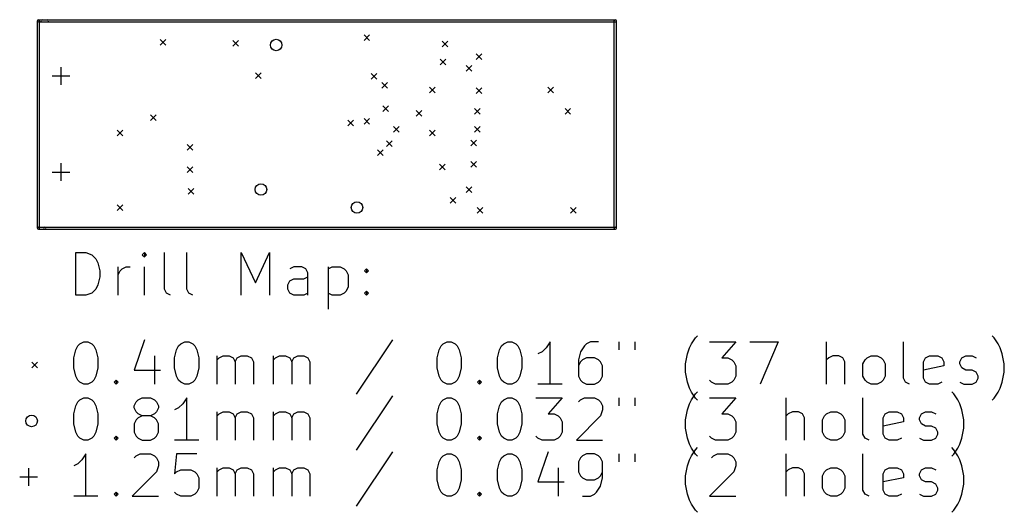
# Model space of a CAD drawing. Extents: x 29.7 to 99.3, y -63.5 to -28.6.
import ezdxf

# ---------------------------------------------------------------- set-up
doc = ezdxf.new("R2010")
doc.units = 0
doc.header["$MEASUREMENT"] = 0
doc.layers.add('BLACK', color=7, linetype='CONTINUOUS')

msp = doc.modelspace()

# ---------------------------------------------------------------- linework, layer by layer
at = {"layer": 'Black'}
for p, q in [((30.913, -43.3705), (30.913, -28.702)), ((30.988, -28.627), (31.623, -28.627)), ((30.988, -28.777), (31.623, -28.777)), ((31.063, -43.3705), (31.063, -28.702)), ((31.242, -28.627), (71.8185, -28.627)), ((31.242, -28.777), (71.8185, -28.777)), ((71.7435, -43.3705), (71.7435, -28.702)), ((71.8935, -43.3705), (71.8935, -28.702)), ((54.029, -29.7085), (54.429, -30.1085)), ((54.429, -29.7085), (54.029, -30.1085)), ((39.6145, -30.026), (40.0145, -30.426)), ((40.0145, -30.026), (39.6145, -30.426)), ((44.758, -30.0895), (45.158, -30.4895)), ((45.158, -30.0895), (44.758, -30.4895)), ((59.5535, -30.153), (59.9535, -30.553)), ((59.9535, -30.153), (59.5535, -30.553)), ((61.9665, -31.042), (62.3665, -31.442)), ((62.3665, -31.042), (61.9665, -31.442)), ((32.5755, -31.9795), (32.5755, -33.2295)), ((59.4265, -31.423), (59.8265, -31.823)), ((59.8265, -31.423), (59.4265, -31.823)), ((61.268, -31.8675), (61.668, -32.2675)), ((61.668, -31.8675), (61.268, -32.2675)), ((31.9505, -32.6045), (33.2005, -32.6045)), ((46.3455, -32.3755), (46.7455, -32.7755)), ((46.7455, -32.3755), (46.3455, -32.7755)), ((54.537, -32.439), (54.937, -32.839)), ((54.937, -32.439), (54.537, -32.839)), ((55.299, -33.074), (55.699, -33.474)), ((55.699, -33.074), (55.299, -33.474)), ((58.6645, -33.3915), (59.0645, -33.7915)), ((59.0645, -33.3915), (58.6645, -33.7915)), ((67.0465, -33.3915), (67.4465, -33.7915)), ((67.4465, -33.3915), (67.0465, -33.7915)), ((61.9665, -33.455), (62.3665, -33.855)), ((62.3665, -33.455), (61.9665, -33.855)), ((55.3625, -34.725), (55.7625, -35.125)), ((55.7625, -34.725), (55.3625, -35.125)), ((38.916, -35.36), (39.316, -35.76)), ((39.316, -35.36), (38.916, -35.76)), ((57.712, -35.0425), (58.112, -35.4425)), ((58.112, -35.0425), (57.712, -35.4425)), ((61.8395, -34.9155), (62.2395, -35.3155)), ((62.2395, -34.9155), (61.8395, -35.3155)), ((68.253, -34.9155), (68.653, -35.3155)), ((68.653, -34.9155), (68.253, -35.3155)), ((52.886, -35.741), (53.286, -36.141)), ((53.286, -35.741), (52.886, -36.141)), ((54.029, -35.614), (54.429, -36.014)), ((54.429, -35.614), (54.029, -36.014)), ((56.1245, -36.1855), (56.5245, -36.5855)), ((56.5245, -36.1855), (56.1245, -36.5855)), ((61.8395, -36.1855), (62.2395, -36.5855)), ((62.2395, -36.1855), (61.8395, -36.5855)), ((36.5665, -36.4395), (36.9665, -36.8395)), ((36.9665, -36.4395), (36.5665, -36.8395)), ((58.6645, -36.4395), (59.0645, -36.8395)), ((59.0645, -36.4395), (58.6645, -36.8395)), ((41.5195, -37.4555), (41.9195, -37.8555)), ((41.9195, -37.4555), (41.5195, -37.8555)), ((55.6165, -37.2015), (56.0165, -37.6015)), ((56.0165, -37.2015), (55.6165, -37.6015)), ((61.5855, -37.138), (61.9855, -37.538)), ((61.9855, -37.138), (61.5855, -37.538)), ((54.9815, -37.8365), (55.3815, -38.2365)), ((55.3815, -37.8365), (54.9815, -38.2365)), ((32.5755, -38.7795), (32.5755, -40.0295)), ((59.363, -38.8525), (59.763, -39.2525)), ((59.763, -38.8525), (59.363, -39.2525)), ((61.5855, -38.662), (61.9855, -39.062)), ((61.9855, -38.662), (61.5855, -39.062)), ((31.9505, -39.4045), (33.2005, -39.4045)), ((41.5195, -39.043), (41.9195, -39.443)), ((41.9195, -39.043), (41.5195, -39.443)), ((41.583, -40.567), (41.983, -40.967)), ((41.983, -40.567), (41.583, -40.967)), ((61.268, -40.44), (61.668, -40.84)), ((61.668, -40.44), (61.268, -40.84)), ((36.5665, -41.71), (36.9665, -42.11)), ((36.9665, -41.71), (36.5665, -42.11)), ((60.125, -41.202), (60.525, -41.602)), ((60.525, -41.202), (60.125, -41.602)), ((62.03, -41.9005), (62.43, -42.3005)), ((62.43, -41.9005), (62.03, -42.3005)), ((68.634, -41.9005), (69.034, -42.3005)), ((69.034, -41.9005), (68.634, -42.3005)), ((30.988, -43.2955), (31.4325, -43.2955)), ((30.988, -43.4455), (31.4325, -43.4455)), ((31.4325, -43.2955), (71.8185, -43.2955)), ((31.4325, -43.4455), (71.8185, -43.4455)), ((33.6273, -48.1026), (33.6273, -45.1026)), ((33.6273, -45.1026), (34.3416, -45.1026)), ((34.3416, -45.1026), (34.7701, -45.2455)), ((34.7701, -45.2455), (35.0559, -45.5312)), ((38.4844, -45.1026), (38.3416, -45.2455)), ((38.3416, -45.2455), (38.4844, -45.3884)), ((38.6273, -45.2455), (38.4844, -45.1026)), ((38.4844, -45.1026), (38.4844, -45.3884)), ((38.4844, -45.3884), (38.6273, -45.2455)), ((39.913, -47.6741), (39.913, -45.1026)), ((41.4844, -47.6741), (41.4844, -45.1026)), ((45.3416, -48.1026), (45.3416, -45.1026)), ((45.3416, -45.1026), (46.3416, -47.2455)), ((46.3416, -47.2455), (47.3416, -45.1026)), ((47.3416, -45.1026), (47.3416, -48.1026)), ((35.0559, -45.5312), (35.1987, -45.8169)), ((35.1987, -45.8169), (35.3416, -46.3884)), ((35.3416, -46.3884), (35.3416, -46.8169)), ((36.6273, -48.1026), (36.6273, -46.1026)), ((36.6273, -46.6741), (36.7701, -46.3884)), ((36.7701, -46.3884), (36.913, -46.2455)), ((36.913, -46.2455), (37.1987, -46.1026)), ((37.1987, -46.1026), (37.4844, -46.1026)), ((38.4844, -48.1026), (38.4844, -46.1026)), ((49.0559, -46.1026), (48.7701, -46.2455)), ((49.6273, -46.1026), (49.0559, -46.1026)), ((49.913, -46.2455), (49.6273, -46.1026)), ((50.0559, -46.5312), (49.913, -46.2455)), ((50.0559, -48.1026), (50.0559, -46.5312)), ((51.4844, -46.1026), (51.4844, -49.1026)), ((51.4844, -46.2455), (51.7701, -46.1026)), ((51.7701, -46.1026), (52.3416, -46.1026)), ((52.3416, -46.1026), (52.6273, -46.2455)), ((52.6273, -46.2455), (52.7701, -46.3884)), ((52.7701, -46.3884), (52.913, -46.6741)), ((52.913, -46.6741), (52.913, -47.5312)), ((54.0559, -46.3884), (54.1987, -46.2455)), ((54.1987, -46.5312), (54.0559, -46.3884)), ((54.1987, -46.2455), (54.3416, -46.3884)), ((54.1987, -46.2455), (54.1987, -46.5312)), ((54.3416, -46.3884), (54.1987, -46.5312)), ((35.3416, -46.8169), (35.1987, -47.3884)), ((48.6273, -47.3884), (48.7701, -47.1026)), ((48.7701, -47.1026), (49.0559, -46.9598)), ((49.0559, -46.9598), (49.7701, -46.9598)), ((49.7701, -46.9598), (50.0559, -46.8169)), ((34.7701, -47.9598), (34.3416, -48.1026)), ((35.0559, -47.6741), (34.7701, -47.9598)), ((35.1987, -47.3884), (35.0559, -47.6741)), ((40.0559, -47.9598), (39.913, -47.6741)), ((40.3416, -48.1026), (40.0559, -47.9598)), ((41.6273, -47.9598), (41.4844, -47.6741)), ((41.913, -48.1026), (41.6273, -47.9598)), ((48.6273, -47.6741), (48.6273, -47.3884)), ((48.7701, -47.9598), (48.6273, -47.6741)), ((49.0559, -48.1026), (48.7701, -47.9598)), ((50.0559, -47.9598), (49.7701, -48.1026)), ((51.7701, -48.1026), (51.4844, -47.9598)), ((52.6273, -47.9598), (52.3416, -48.1026)), ((52.7701, -47.8169), (52.6273, -47.9598)), ((52.913, -47.5312), (52.7701, -47.8169)), ((54.0559, -47.9598), (54.1987, -47.8169)), ((54.1987, -48.1026), (54.0559, -47.9598)), ((54.1987, -47.8169), (54.3416, -47.9598)), ((54.1987, -47.8169), (54.1987, -48.1026)), ((54.3416, -47.9598), (54.1987, -48.1026)), ((34.3416, -48.1026), (33.6273, -48.1026)), ((49.7701, -48.1026), (49.0559, -48.1026)), ((52.3416, -48.1026), (51.7701, -48.1026)), ((33.7701, -51.6884), (33.913, -51.5455)), ((33.913, -51.5455), (34.1987, -51.4026)), ((34.1987, -51.4026), (34.4844, -51.4026)), ((34.4844, -51.4026), (34.7701, -51.5455)), ((34.7701, -51.5455), (34.913, -51.6884)), ((38.4844, -51.2598), (37.7701, -53.4026)), ((40.913, -51.6884), (41.0559, -51.5455)), ((41.0559, -51.5455), (41.3416, -51.4026)), ((41.3416, -51.4026), (41.6273, -51.4026)), ((41.6273, -51.4026), (41.913, -51.5455)), ((41.913, -51.5455), (42.0559, -51.6884)), ((56.0559, -51.2598), (53.4844, -55.1169)), ((59.4844, -51.6884), (59.6273, -51.5455)), ((59.6273, -51.5455), (59.913, -51.4026)), ((59.913, -51.4026), (60.1987, -51.4026)), ((60.1987, -51.4026), (60.4844, -51.5455)), ((60.4844, -51.5455), (60.6273, -51.6884)), ((63.7701, -51.6884), (63.913, -51.5455)), ((63.913, -51.5455), (64.1987, -51.4026)), ((64.1987, -51.4026), (64.4844, -51.4026)), ((64.4844, -51.4026), (64.7701, -51.5455)), ((64.7701, -51.5455), (64.913, -51.6884)), ((67.1987, -51.4026), (66.913, -51.8312)), ((67.1987, -54.4026), (67.1987, -51.4026)), ((69.7701, -51.5455), (69.6273, -51.6884)), ((70.0559, -51.4026), (69.7701, -51.5455)), ((70.6273, -51.4026), (70.0559, -51.4026)), ((72.0559, -51.4026), (72.0559, -51.9741)), ((73.1987, -51.4026), (73.1987, -51.9741)), ((77.0559, -51.8312), (77.1987, -51.5455)), ((77.1987, -51.5455), (77.4844, -51.1169)), ((77.4844, -51.1169), (77.6273, -50.9741)), ((78.4844, -51.4026), (80.3416, -51.4026)), ((80.3416, -51.4026), (79.3416, -52.5455)), ((81.3416, -51.4026), (83.3416, -51.4026)), ((83.3416, -51.4026), (82.0559, -54.4026)), ((86.7701, -54.4026), (86.7701, -51.4026)), ((92.1987, -53.9741), (92.1987, -51.4026)), ((98.6273, -51.1169), (98.4844, -50.9741)), ((98.913, -51.5455), (98.6273, -51.1169)), ((99.0559, -51.8312), (98.913, -51.5455)), ((33.4844, -52.5455), (33.6273, -51.9741)), ((33.6273, -51.9741), (33.7701, -51.6884)), ((34.913, -51.6884), (35.0559, -51.9741)), ((35.0559, -51.9741), (35.1987, -52.5455)), ((40.6273, -52.5455), (40.7701, -51.9741)), ((40.7701, -51.9741), (40.913, -51.6884)), ((42.0559, -51.6884), (42.1987, -51.9741)), ((42.1987, -51.9741), (42.3416, -52.5455)), ((59.1987, -52.5455), (59.3416, -51.9741)), ((59.3416, -51.9741), (59.4844, -51.6884)), ((60.6273, -51.6884), (60.7701, -51.9741)), ((60.7701, -51.9741), (60.913, -52.5455)), ((63.4844, -52.5455), (63.6273, -51.9741)), ((63.6273, -51.9741), (63.7701, -51.6884)), ((64.913, -51.6884), (65.0559, -51.9741)), ((65.0559, -51.9741), (65.1987, -52.5455)), ((66.6273, -52.1169), (66.3416, -52.2598)), ((66.913, -51.8312), (66.6273, -52.1169)), ((69.3416, -52.1169), (69.1987, -52.6884)), ((69.6273, -51.6884), (69.3416, -52.1169)), ((76.913, -52.2598), (77.0559, -51.8312)), ((99.1987, -52.2598), (99.0559, -51.8312)), ((30.513, -52.8455), (30.913, -53.2455)), ((30.913, -52.8455), (30.513, -53.2455)), ((33.4844, -53.2598), (33.4844, -52.5455)), ((35.1987, -52.5455), (35.1987, -53.2598)), ((39.1987, -52.4026), (39.1987, -54.4026)), ((40.6273, -53.2598), (40.6273, -52.5455)), ((42.3416, -52.5455), (42.3416, -53.2598)), ((43.6273, -54.4026), (43.6273, -52.4026)), ((43.6273, -52.6884), (43.7701, -52.5455)), ((43.7701, -52.5455), (44.0559, -52.4026)), ((44.0559, -52.4026), (44.4844, -52.4026)), ((44.4844, -52.4026), (44.7701, -52.5455)), ((44.7701, -52.5455), (44.913, -52.8312)), ((44.913, -52.8312), (45.0559, -52.5455)), ((44.913, -52.8312), (44.913, -54.4026)), ((45.0559, -52.5455), (45.3416, -52.4026)), ((45.3416, -52.4026), (45.7701, -52.4026)), ((45.7701, -52.4026), (46.0559, -52.5455)), ((46.0559, -52.5455), (46.1987, -52.8312)), ((46.1987, -52.8312), (46.1987, -54.4026)), ((47.6273, -54.4026), (47.6273, -52.4026)), ((47.6273, -52.6884), (47.7701, -52.5455)), ((47.7701, -52.5455), (48.0559, -52.4026)), ((48.0559, -52.4026), (48.4844, -52.4026)), ((48.4844, -52.4026), (48.7701, -52.5455)), ((48.7701, -52.5455), (48.913, -52.8312)), ((48.913, -52.8312), (49.0559, -52.5455)), ((48.913, -52.8312), (48.913, -54.4026)), ((49.0559, -52.5455), (49.3416, -52.4026)), ((49.3416, -52.4026), (49.7701, -52.4026)), ((49.7701, -52.4026), (50.0559, -52.5455)), ((50.0559, -52.5455), (50.1987, -52.8312)), ((50.1987, -52.8312), (50.1987, -54.4026)), ((59.1987, -53.2598), (59.1987, -52.5455)), ((60.913, -52.5455), (60.913, -53.2598)), ((63.4844, -53.2598), (63.4844, -52.5455)), ((65.1987, -52.5455), (65.1987, -53.2598)), ((69.1987, -52.6884), (69.1987, -53.8312)), ((69.3416, -52.8312), (69.1987, -53.1169)), ((69.4844, -52.6884), (69.3416, -52.8312)), ((69.7701, -52.5455), (69.4844, -52.6884)), ((70.3416, -52.5455), (69.7701, -52.5455)), ((70.6273, -52.6884), (70.3416, -52.5455)), ((70.7701, -52.8312), (70.6273, -52.6884)), ((70.913, -53.1169), (70.7701, -52.8312)), ((76.7701, -52.9741), (76.913, -52.2598)), ((79.3416, -52.5455), (79.7701, -52.5455)), ((79.7701, -52.5455), (80.0559, -52.6884)), ((80.0559, -52.6884), (80.1987, -52.8312)), ((80.1987, -52.8312), (80.3416, -53.1169)), ((86.913, -52.5455), (86.7701, -52.6884)), ((87.1987, -52.4026), (86.913, -52.5455)), ((87.6273, -52.4026), (87.1987, -52.4026)), ((87.913, -52.5455), (87.6273, -52.4026)), ((88.0559, -52.8312), (87.913, -52.5455)), ((88.0559, -54.4026), (88.0559, -52.8312)), ((89.3416, -52.9741), (89.4844, -52.6884)), ((89.4844, -52.6884), (89.6273, -52.5455)), ((89.6273, -52.5455), (89.913, -52.4026)), ((89.913, -52.4026), (90.3416, -52.4026)), ((90.3416, -52.4026), (90.6273, -52.5455)), ((90.6273, -52.5455), (90.7701, -52.6884)), ((90.7701, -52.6884), (90.913, -52.9741)), ((93.6273, -52.8312), (93.7701, -52.5455)), ((93.6273, -53.9741), (93.6273, -52.8312)), ((93.7701, -52.5455), (94.0559, -52.4026)), ((94.0559, -52.4026), (94.6273, -52.4026)), ((94.6273, -52.4026), (94.913, -52.5455)), ((94.913, -52.5455), (95.0559, -52.8312)), ((95.0559, -52.8312), (95.0559, -53.1169)), ((96.1987, -52.8312), (96.3416, -52.5455)), ((96.1987, -52.9741), (96.1987, -52.8312)), ((96.3416, -52.5455), (96.6273, -52.4026)), ((96.6273, -52.4026), (97.0559, -52.4026)), ((97.0559, -52.4026), (97.3416, -52.5455)), ((99.3416, -52.9741), (99.1987, -52.2598)), ((33.6273, -53.8312), (33.4844, -53.2598)), ((35.1987, -53.2598), (35.0559, -53.8312)), ((37.7701, -53.4026), (39.6273, -53.4026)), ((40.7701, -53.8312), (40.6273, -53.2598)), ((42.3416, -53.2598), (42.1987, -53.8312)), ((59.3416, -53.8312), (59.1987, -53.2598)), ((60.913, -53.2598), (60.7701, -53.8312)), ((63.6273, -53.8312), (63.4844, -53.2598)), ((65.1987, -53.2598), (65.0559, -53.8312)), ((70.913, -53.8312), (70.913, -53.1169)), ((76.7701, -53.5455), (76.7701, -52.9741)), ((76.913, -54.2598), (76.7701, -53.5455)), ((80.3416, -53.1169), (80.3416, -53.8312)), ((89.3416, -53.8312), (89.3416, -52.9741)), ((90.913, -52.9741), (90.913, -53.8312)), ((95.0559, -53.1169), (93.6273, -53.4026)), ((96.3416, -53.2598), (96.1987, -52.9741)), ((96.6273, -53.4026), (96.3416, -53.2598)), ((97.0559, -53.4026), (96.6273, -53.4026)), ((97.3416, -53.5455), (97.0559, -53.4026)), ((97.4844, -53.8312), (97.3416, -53.5455)), ((99.1987, -54.2598), (99.3416, -53.5455)), ((99.3416, -53.5455), (99.3416, -52.9741)), ((33.7701, -54.1169), (33.6273, -53.8312)), ((33.913, -54.2598), (33.7701, -54.1169)), ((34.1987, -54.4026), (33.913, -54.2598)), ((34.7701, -54.2598), (34.4844, -54.4026)), ((34.913, -54.1169), (34.7701, -54.2598)), ((35.0559, -53.8312), (34.913, -54.1169)), ((36.3416, -54.2598), (36.4844, -54.1169)), ((36.4844, -54.4026), (36.3416, -54.2598)), ((36.4844, -54.1169), (36.6273, -54.2598)), ((36.4844, -54.1169), (36.4844, -54.4026)), ((36.6273, -54.2598), (36.4844, -54.4026)), ((40.913, -54.1169), (40.7701, -53.8312)), ((41.0559, -54.2598), (40.913, -54.1169)), ((41.3416, -54.4026), (41.0559, -54.2598)), ((41.913, -54.2598), (41.6273, -54.4026)), ((42.0559, -54.1169), (41.913, -54.2598)), ((42.1987, -53.8312), (42.0559, -54.1169)), ((59.4844, -54.1169), (59.3416, -53.8312)), ((59.6273, -54.2598), (59.4844, -54.1169)), ((59.913, -54.4026), (59.6273, -54.2598)), ((60.4844, -54.2598), (60.1987, -54.4026)), ((60.6273, -54.1169), (60.4844, -54.2598)), ((60.7701, -53.8312), (60.6273, -54.1169)), ((62.0559, -54.2598), (62.1987, -54.1169)), ((62.1987, -54.4026), (62.0559, -54.2598)), ((62.1987, -54.1169), (62.3416, -54.2598)), ((62.1987, -54.1169), (62.1987, -54.4026)), ((62.3416, -54.2598), (62.1987, -54.4026)), ((63.7701, -54.1169), (63.6273, -53.8312)), ((63.913, -54.2598), (63.7701, -54.1169)), ((64.1987, -54.4026), (63.913, -54.2598)), ((64.7701, -54.2598), (64.4844, -54.4026)), ((64.913, -54.1169), (64.7701, -54.2598)), ((65.0559, -53.8312), (64.913, -54.1169)), ((69.1987, -53.8312), (69.3416, -54.1169)), ((69.3416, -54.1169), (69.4844, -54.2598)), ((69.4844, -54.2598), (69.7701, -54.4026)), ((70.3416, -54.4026), (70.6273, -54.2598)), ((70.6273, -54.2598), (70.7701, -54.1169)), ((70.7701, -54.1169), (70.913, -53.8312)), ((77.0559, -54.6884), (76.913, -54.2598)), ((78.6273, -54.2598), (78.4844, -54.1169)), ((78.913, -54.4026), (78.6273, -54.2598)), ((80.0559, -54.2598), (79.7701, -54.4026)), ((80.1987, -54.1169), (80.0559, -54.2598)), ((80.3416, -53.8312), (80.1987, -54.1169)), ((89.4844, -54.1169), (89.3416, -53.8312)), ((89.6273, -54.2598), (89.4844, -54.1169)), ((89.913, -54.4026), (89.6273, -54.2598)), ((90.6273, -54.2598), (90.3416, -54.4026)), ((90.7701, -54.1169), (90.6273, -54.2598)), ((90.913, -53.8312), (90.7701, -54.1169)), ((92.3416, -54.2598), (92.1987, -53.9741)), ((92.6273, -54.4026), (92.3416, -54.2598)), ((93.7701, -54.2598), (93.6273, -53.9741)), ((94.0559, -54.4026), (93.7701, -54.2598)), ((94.913, -54.2598), (94.6273, -54.4026)), ((96.1987, -54.2598), (96.4844, -54.4026)), ((97.0559, -54.4026), (97.3416, -54.2598)), ((97.3416, -54.2598), (97.4844, -53.9741)), ((97.4844, -53.9741), (97.4844, -53.8312)), ((99.0559, -54.6884), (99.1987, -54.2598)), ((34.4844, -54.4026), (34.1987, -54.4026)), ((41.6273, -54.4026), (41.3416, -54.4026)), ((60.1987, -54.4026), (59.913, -54.4026)), ((64.4844, -54.4026), (64.1987, -54.4026)), ((68.0559, -54.4026), (66.3416, -54.4026)), ((69.7701, -54.4026), (70.3416, -54.4026)), ((77.1987, -54.9741), (77.0559, -54.6884)), ((77.4844, -55.4026), (77.1987, -54.9741)), ((77.4844, -55.0769), (77.6273, -54.9341)), ((79.7701, -54.4026), (78.913, -54.4026)), ((90.3416, -54.4026), (89.913, -54.4026)), ((94.6273, -54.4026), (94.0559, -54.4026)), ((95.7701, -55.0769), (95.6273, -54.9341)), ((96.4844, -54.4026), (97.0559, -54.4026)), ((98.6273, -55.4026), (98.913, -54.9741)), ((98.913, -54.9741), (99.0559, -54.6884)), ((33.6273, -55.9341), (33.7701, -55.6484)), ((33.7701, -55.6484), (33.913, -55.5055)), ((33.913, -55.5055), (34.1987, -55.3626)), ((34.1987, -55.3626), (34.4844, -55.3626)), ((34.4844, -55.3626), (34.7701, -55.5055)), ((34.7701, -55.5055), (34.913, -55.6484)), ((34.913, -55.6484), (35.0559, -55.9341)), ((37.7701, -55.9341), (37.913, -55.6484)), ((37.913, -55.6484), (38.0559, -55.5055)), ((38.0559, -55.5055), (38.3416, -55.3626)), ((38.3416, -55.3626), (38.913, -55.3626)), ((38.913, -55.3626), (39.1987, -55.5055)), ((39.1987, -55.5055), (39.3416, -55.6484)), ((39.3416, -55.6484), (39.4844, -55.9341)), ((41.4844, -55.3626), (41.1987, -55.7912)), ((41.4844, -58.3626), (41.4844, -55.3626)), ((56.0559, -55.2198), (53.4844, -59.0769)), ((59.3416, -55.9341), (59.4844, -55.6484)), ((59.4844, -55.6484), (59.6273, -55.5055)), ((59.6273, -55.5055), (59.913, -55.3626)), ((59.913, -55.3626), (60.1987, -55.3626)), ((60.1987, -55.3626), (60.4844, -55.5055)), ((60.4844, -55.5055), (60.6273, -55.6484)), ((60.6273, -55.6484), (60.7701, -55.9341)), ((63.6273, -55.9341), (63.7701, -55.6484)), ((63.7701, -55.6484), (63.913, -55.5055)), ((63.913, -55.5055), (64.1987, -55.3626)), ((64.1987, -55.3626), (64.4844, -55.3626)), ((64.4844, -55.3626), (64.7701, -55.5055)), ((64.7701, -55.5055), (64.913, -55.6484)), ((64.913, -55.6484), (65.0559, -55.9341)), ((66.1987, -55.3626), (68.0559, -55.3626)), ((68.0559, -55.3626), (67.0559, -56.5055)), ((69.1987, -55.6484), (69.3416, -55.5055)), ((69.3416, -55.5055), (69.6273, -55.3626)), ((69.6273, -55.3626), (70.3416, -55.3626)), ((70.3416, -55.3626), (70.6273, -55.5055)), ((70.6273, -55.5055), (70.7701, -55.6484)), ((70.7701, -55.6484), (70.913, -55.9341)), ((72.0559, -55.3626), (72.0559, -55.9341)), ((73.1987, -55.3626), (73.1987, -55.9341)), ((77.0559, -55.7912), (77.1987, -55.5055)), ((77.1987, -55.5055), (77.4844, -55.0769)), ((77.6273, -55.5455), (77.4844, -55.4026)), ((78.4844, -55.3626), (80.3416, -55.3626)), ((80.3416, -55.3626), (79.3416, -56.5055)), ((83.913, -58.3626), (83.913, -55.3626)), ((89.3416, -57.9341), (89.3416, -55.3626)), ((96.0559, -55.5055), (95.7701, -55.0769)), ((96.1987, -55.7912), (96.0559, -55.5055)), ((98.4844, -55.5455), (98.6273, -55.4026)), ((33.4844, -56.5055), (33.6273, -55.9341)), ((35.0559, -55.9341), (35.1987, -56.5055)), ((37.7701, -56.0769), (37.7701, -55.9341)), ((37.913, -56.3626), (37.7701, -56.0769)), ((38.0559, -56.5055), (37.913, -56.3626)), ((39.3416, -56.3626), (39.1987, -56.5055)), ((39.4844, -56.0769), (39.3416, -56.3626)), ((39.4844, -55.9341), (39.4844, -56.0769)), ((40.913, -56.0769), (40.6273, -56.2198)), ((41.1987, -55.7912), (40.913, -56.0769)), ((43.6273, -58.3626), (43.6273, -56.3626)), ((43.7701, -56.5055), (44.0559, -56.3626)), ((44.0559, -56.3626), (44.4844, -56.3626)), ((44.4844, -56.3626), (44.7701, -56.5055)), ((45.0559, -56.5055), (45.3416, -56.3626)), ((45.3416, -56.3626), (45.7701, -56.3626)), ((45.7701, -56.3626), (46.0559, -56.5055)), ((47.6273, -58.3626), (47.6273, -56.3626)), ((47.7701, -56.5055), (48.0559, -56.3626)), ((48.0559, -56.3626), (48.4844, -56.3626)), ((48.4844, -56.3626), (48.7701, -56.5055)), ((49.0559, -56.5055), (49.3416, -56.3626)), ((49.3416, -56.3626), (49.7701, -56.3626)), ((49.7701, -56.3626), (50.0559, -56.5055)), ((59.1987, -56.5055), (59.3416, -55.9341)), ((60.7701, -55.9341), (60.913, -56.5055)), ((63.4844, -56.5055), (63.6273, -55.9341)), ((65.0559, -55.9341), (65.1987, -56.5055)), ((70.913, -56.2198), (70.7701, -56.6484)), ((70.913, -55.9341), (70.913, -56.2198)), ((76.7701, -56.9341), (76.913, -56.2198)), ((76.913, -56.2198), (77.0559, -55.7912)), ((84.3416, -56.3626), (84.0559, -56.5055)), ((84.7701, -56.3626), (84.3416, -56.3626)), ((85.0559, -56.5055), (84.7701, -56.3626)), ((86.7701, -56.5055), (87.0559, -56.3626)), ((87.0559, -56.3626), (87.4844, -56.3626)), ((87.4844, -56.3626), (87.7701, -56.5055)), ((90.913, -56.5055), (91.1987, -56.3626)), ((91.1987, -56.3626), (91.7701, -56.3626)), ((91.7701, -56.3626), (92.0559, -56.5055)), ((93.4844, -56.5055), (93.7701, -56.3626)), ((93.7701, -56.3626), (94.1987, -56.3626)), ((94.1987, -56.3626), (94.4844, -56.5055)), ((96.3416, -56.2198), (96.1987, -55.7912)), ((96.4844, -56.9341), (96.3416, -56.2198)), ((33.4844, -57.2198), (33.4844, -56.5055)), ((35.1987, -56.5055), (35.1987, -57.2198)), ((37.913, -56.9341), (37.7701, -57.2198)), ((38.0559, -56.7912), (37.913, -56.9341)), ((38.3416, -56.6484), (38.0559, -56.5055)), ((38.3416, -56.6484), (38.0559, -56.7912)), ((38.913, -56.6484), (38.3416, -56.6484)), ((39.1987, -56.5055), (38.913, -56.6484)), ((39.1987, -56.7912), (38.913, -56.6484)), ((39.3416, -56.9341), (39.1987, -56.7912)), ((39.4844, -57.2198), (39.3416, -56.9341)), ((43.6273, -56.6484), (43.7701, -56.5055)), ((44.7701, -56.5055), (44.913, -56.7912)), ((44.913, -56.7912), (45.0559, -56.5055)), ((44.913, -56.7912), (44.913, -58.3626)), ((46.0559, -56.5055), (46.1987, -56.7912)), ((46.1987, -56.7912), (46.1987, -58.3626)), ((47.6273, -56.6484), (47.7701, -56.5055)), ((48.7701, -56.5055), (48.913, -56.7912)), ((48.913, -56.7912), (49.0559, -56.5055)), ((48.913, -56.7912), (48.913, -58.3626)), ((50.0559, -56.5055), (50.1987, -56.7912)), ((50.1987, -56.7912), (50.1987, -58.3626)), ((59.1987, -57.2198), (59.1987, -56.5055)), ((60.913, -56.5055), (60.913, -57.2198)), ((63.4844, -57.2198), (63.4844, -56.5055)), ((65.1987, -56.5055), (65.1987, -57.2198)), ((67.0559, -56.5055), (67.4844, -56.5055)), ((67.4844, -56.5055), (67.7701, -56.6484)), ((67.7701, -56.6484), (67.913, -56.7912)), ((67.913, -56.7912), (68.0559, -57.0769)), ((68.0559, -57.0769), (68.0559, -57.7912)), ((70.7701, -56.6484), (69.0559, -58.3626)), ((76.7701, -57.5055), (76.7701, -56.9341)), ((79.3416, -56.5055), (79.7701, -56.5055)), ((79.7701, -56.5055), (80.0559, -56.6484)), ((80.0559, -56.6484), (80.1987, -56.7912)), ((80.1987, -56.7912), (80.3416, -57.0769)), ((80.3416, -57.0769), (80.3416, -57.7912)), ((84.0559, -56.5055), (83.913, -56.6484)), ((85.1987, -56.7912), (85.0559, -56.5055)), ((85.1987, -58.3626), (85.1987, -56.7912)), ((86.4844, -56.9341), (86.6273, -56.6484)), ((86.4844, -57.7912), (86.4844, -56.9341)), ((86.6273, -56.6484), (86.7701, -56.5055)), ((87.7701, -56.5055), (87.913, -56.6484)), ((87.913, -56.6484), (88.0559, -56.9341)), ((88.0559, -56.9341), (88.0559, -57.7912)), ((90.7701, -56.7912), (90.913, -56.5055)), ((90.7701, -57.9341), (90.7701, -56.7912)), ((92.1987, -57.0769), (90.7701, -57.3626)), ((92.0559, -56.5055), (92.1987, -56.7912)), ((92.1987, -56.7912), (92.1987, -57.0769)), ((93.3416, -56.7912), (93.4844, -56.5055)), ((93.3416, -56.9341), (93.3416, -56.7912)), ((93.4844, -57.2198), (93.3416, -56.9341)), ((96.4844, -57.5055), (96.4844, -56.9341)), ((33.6273, -57.7912), (33.4844, -57.2198)), ((33.7701, -58.0769), (33.6273, -57.7912)), ((35.0559, -57.7912), (34.913, -58.0769)), ((35.1987, -57.2198), (35.0559, -57.7912)), ((37.7701, -57.2198), (37.7701, -57.7912)), ((37.7701, -57.7912), (37.913, -58.0769)), ((39.3416, -58.0769), (39.4844, -57.7912)), ((39.4844, -57.7912), (39.4844, -57.2198)), ((59.3416, -57.7912), (59.1987, -57.2198)), ((59.4844, -58.0769), (59.3416, -57.7912)), ((60.7701, -57.7912), (60.6273, -58.0769)), ((60.913, -57.2198), (60.7701, -57.7912)), ((63.6273, -57.7912), (63.4844, -57.2198)), ((63.7701, -58.0769), (63.6273, -57.7912)), ((65.0559, -57.7912), (64.913, -58.0769)), ((65.1987, -57.2198), (65.0559, -57.7912)), ((68.0559, -57.7912), (67.913, -58.0769)), ((76.913, -58.2198), (76.7701, -57.5055)), ((80.3416, -57.7912), (80.1987, -58.0769)), ((86.6273, -58.0769), (86.4844, -57.7912)), ((88.0559, -57.7912), (87.913, -58.0769)), ((93.7701, -57.3626), (93.4844, -57.2198)), ((94.1987, -57.3626), (93.7701, -57.3626)), ((94.4844, -57.5055), (94.1987, -57.3626)), ((94.6273, -57.7912), (94.4844, -57.5055)), ((94.6273, -57.9341), (94.6273, -57.7912)), ((96.3416, -58.2198), (96.4844, -57.5055)), ((33.913, -58.2198), (33.7701, -58.0769)), ((34.1987, -58.3626), (33.913, -58.2198)), ((34.4844, -58.3626), (34.1987, -58.3626)), ((34.7701, -58.2198), (34.4844, -58.3626)), ((34.913, -58.0769), (34.7701, -58.2198)), ((36.3416, -58.2198), (36.4844, -58.0769)), ((36.4844, -58.3626), (36.3416, -58.2198)), ((36.4844, -58.0769), (36.6273, -58.2198)), ((36.4844, -58.0769), (36.4844, -58.3626)), ((36.6273, -58.2198), (36.4844, -58.3626)), ((37.913, -58.0769), (38.0559, -58.2198)), ((38.0559, -58.2198), (38.3416, -58.3626)), ((38.3416, -58.3626), (38.913, -58.3626)), ((38.913, -58.3626), (39.1987, -58.2198)), ((39.1987, -58.2198), (39.3416, -58.0769)), ((42.3416, -58.3626), (40.6273, -58.3626)), ((59.6273, -58.2198), (59.4844, -58.0769)), ((59.913, -58.3626), (59.6273, -58.2198)), ((60.1987, -58.3626), (59.913, -58.3626)), ((60.4844, -58.2198), (60.1987, -58.3626)), ((60.6273, -58.0769), (60.4844, -58.2198)), ((62.0559, -58.2198), (62.1987, -58.0769)), ((62.1987, -58.3626), (62.0559, -58.2198)), ((62.1987, -58.0769), (62.3416, -58.2198)), ((62.1987, -58.0769), (62.1987, -58.3626)), ((62.3416, -58.2198), (62.1987, -58.3626)), ((63.913, -58.2198), (63.7701, -58.0769)), ((64.1987, -58.3626), (63.913, -58.2198)), ((64.4844, -58.3626), (64.1987, -58.3626)), ((64.7701, -58.2198), (64.4844, -58.3626)), ((64.913, -58.0769), (64.7701, -58.2198)), ((66.3416, -58.2198), (66.1987, -58.0769)), ((66.6273, -58.3626), (66.3416, -58.2198)), ((67.4844, -58.3626), (66.6273, -58.3626)), ((67.7701, -58.2198), (67.4844, -58.3626)), ((67.913, -58.0769), (67.7701, -58.2198)), ((69.0559, -58.3626), (70.913, -58.3626)), ((77.0559, -58.6484), (76.913, -58.2198)), ((78.6273, -58.2198), (78.4844, -58.0769)), ((78.913, -58.3626), (78.6273, -58.2198)), ((79.7701, -58.3626), (78.913, -58.3626)), ((80.0559, -58.2198), (79.7701, -58.3626)), ((80.1987, -58.0769), (80.0559, -58.2198)), ((86.7701, -58.2198), (86.6273, -58.0769)), ((87.0559, -58.3626), (86.7701, -58.2198)), ((87.4844, -58.3626), (87.0559, -58.3626)), ((87.7701, -58.2198), (87.4844, -58.3626)), ((87.913, -58.0769), (87.7701, -58.2198)), ((89.4844, -58.2198), (89.3416, -57.9341)), ((89.7701, -58.3626), (89.4844, -58.2198)), ((90.913, -58.2198), (90.7701, -57.9341)), ((91.1987, -58.3626), (90.913, -58.2198)), ((91.7701, -58.3626), (91.1987, -58.3626)), ((92.0559, -58.2198), (91.7701, -58.3626)), ((93.3416, -58.2198), (93.6273, -58.3626)), ((93.6273, -58.3626), (94.1987, -58.3626)), ((94.1987, -58.3626), (94.4844, -58.2198)), ((94.4844, -58.2198), (94.6273, -57.9341)), ((96.1987, -58.6484), (96.3416, -58.2198)), ((56.0559, -59.1798), (53.4844, -63.0369)), ((67.0559, -59.1798), (66.3416, -61.3226)), ((77.1987, -58.9341), (77.0559, -58.6484)), ((77.4844, -59.3626), (77.1987, -58.9341)), ((77.1987, -59.4655), (77.4844, -59.0369)), ((77.4844, -59.0369), (77.6273, -58.8941)), ((95.7701, -59.0369), (95.6273, -58.8941)), ((95.7701, -59.3626), (96.0559, -58.9341)), ((96.0559, -59.4655), (95.7701, -59.0369)), ((96.0559, -58.9341), (96.1987, -58.6484)), ((34.0559, -59.7512), (33.7701, -60.0369)), ((34.3416, -59.3226), (34.0559, -59.7512)), ((34.3416, -62.3226), (34.3416, -59.3226)), ((37.7701, -59.6084), (37.913, -59.4655)), ((37.913, -59.4655), (38.1987, -59.3226)), ((38.1987, -59.3226), (38.913, -59.3226)), ((38.913, -59.3226), (39.1987, -59.4655)), ((39.1987, -59.4655), (39.3416, -59.6084)), ((39.3416, -59.6084), (39.4844, -59.8941)), ((39.4844, -59.8941), (39.4844, -60.1798)), ((40.7701, -59.3226), (40.6273, -60.7512)), ((42.1987, -59.3226), (40.7701, -59.3226)), ((59.1987, -60.4655), (59.3416, -59.8941)), ((59.3416, -59.8941), (59.4844, -59.6084)), ((59.4844, -59.6084), (59.6273, -59.4655)), ((59.6273, -59.4655), (59.913, -59.3226)), ((59.913, -59.3226), (60.1987, -59.3226)), ((60.1987, -59.3226), (60.4844, -59.4655)), ((60.4844, -59.4655), (60.6273, -59.6084)), ((60.6273, -59.6084), (60.7701, -59.8941)), ((60.7701, -59.8941), (60.913, -60.4655)), ((63.4844, -60.4655), (63.6273, -59.8941)), ((63.6273, -59.8941), (63.7701, -59.6084)), ((63.7701, -59.6084), (63.913, -59.4655)), ((63.913, -59.4655), (64.1987, -59.3226)), ((64.1987, -59.3226), (64.4844, -59.3226)), ((64.4844, -59.3226), (64.7701, -59.4655)), ((64.7701, -59.4655), (64.913, -59.6084)), ((64.913, -59.6084), (65.0559, -59.8941)), ((65.0559, -59.8941), (65.1987, -60.4655)), ((69.3416, -59.6084), (69.1987, -59.8941)), ((69.1987, -59.8941), (69.1987, -60.6084)), ((69.4844, -59.4655), (69.3416, -59.6084)), ((69.7701, -59.3226), (69.4844, -59.4655)), ((70.3416, -59.3226), (69.7701, -59.3226)), ((70.6273, -59.4655), (70.3416, -59.3226)), ((70.7701, -59.6084), (70.6273, -59.4655)), ((70.913, -59.8941), (70.7701, -59.6084)), ((70.913, -61.0369), (70.913, -59.8941)), ((72.0559, -59.3226), (72.0559, -59.8941)), ((73.1987, -59.3226), (73.1987, -59.8941)), ((76.913, -60.1798), (77.0559, -59.7512)), ((77.0559, -59.7512), (77.1987, -59.4655)), ((77.6273, -59.5055), (77.4844, -59.3626)), ((78.6273, -59.6084), (78.7701, -59.4655)), ((78.7701, -59.4655), (79.0559, -59.3226)), ((79.0559, -59.3226), (79.7701, -59.3226)), ((79.7701, -59.3226), (80.0559, -59.4655)), ((80.0559, -59.4655), (80.1987, -59.6084)), ((80.1987, -59.6084), (80.3416, -59.8941)), ((80.3416, -59.8941), (80.3416, -60.1798)), ((83.913, -62.3226), (83.913, -59.3226)), ((89.3416, -61.8941), (89.3416, -59.3226)), ((95.6273, -59.5055), (95.7701, -59.3626)), ((96.1987, -59.7512), (96.0559, -59.4655)), ((96.3416, -60.1798), (96.1987, -59.7512)), ((30.288, -60.3405), (30.288, -61.5905)), ((33.7701, -60.0369), (33.4844, -60.1798)), ((39.3416, -60.6084), (37.6273, -62.3226)), ((39.4844, -60.1798), (39.3416, -60.6084)), ((40.6273, -60.7512), (40.7701, -60.6084)), ((40.7701, -60.6084), (41.0559, -60.4655)), ((41.0559, -60.4655), (41.7701, -60.4655)), ((41.7701, -60.4655), (42.0559, -60.6084)), ((42.0559, -60.6084), (42.1987, -60.7512)), ((43.6273, -62.3226), (43.6273, -60.3226)), ((43.6273, -60.6084), (43.7701, -60.4655)), ((43.7701, -60.4655), (44.0559, -60.3226)), ((44.0559, -60.3226), (44.4844, -60.3226)), ((44.4844, -60.3226), (44.7701, -60.4655)), ((44.7701, -60.4655), (44.913, -60.7512)), ((44.913, -60.7512), (45.0559, -60.4655)), ((45.0559, -60.4655), (45.3416, -60.3226)), ((45.3416, -60.3226), (45.7701, -60.3226)), ((45.7701, -60.3226), (46.0559, -60.4655)), ((46.0559, -60.4655), (46.1987, -60.7512)), ((47.6273, -62.3226), (47.6273, -60.3226)), ((47.6273, -60.6084), (47.7701, -60.4655)), ((47.7701, -60.4655), (48.0559, -60.3226)), ((48.0559, -60.3226), (48.4844, -60.3226)), ((48.4844, -60.3226), (48.7701, -60.4655)), ((48.7701, -60.4655), (48.913, -60.7512)), ((48.913, -60.7512), (49.0559, -60.4655)), ((49.0559, -60.4655), (49.3416, -60.3226)), ((49.3416, -60.3226), (49.7701, -60.3226)), ((49.7701, -60.3226), (50.0559, -60.4655)), ((50.0559, -60.4655), (50.1987, -60.7512)), ((59.1987, -61.1798), (59.1987, -60.4655)), ((60.913, -60.4655), (60.913, -61.1798)), ((63.4844, -61.1798), (63.4844, -60.4655)), ((65.1987, -60.4655), (65.1987, -61.1798)), ((67.7701, -60.3226), (67.7701, -62.3226)), ((69.1987, -60.6084), (69.3416, -60.8941)), ((70.7701, -60.8941), (70.913, -60.6084)), ((76.7701, -60.8941), (76.913, -60.1798)), ((80.1987, -60.6084), (78.4844, -62.3226)), ((80.3416, -60.1798), (80.1987, -60.6084)), ((84.0559, -60.4655), (83.913, -60.6084)), ((84.3416, -60.3226), (84.0559, -60.4655)), ((84.7701, -60.3226), (84.3416, -60.3226)), ((85.0559, -60.4655), (84.7701, -60.3226)), ((85.1987, -60.7512), (85.0559, -60.4655)), ((86.4844, -60.8941), (86.6273, -60.6084)), ((86.6273, -60.6084), (86.7701, -60.4655)), ((86.7701, -60.4655), (87.0559, -60.3226)), ((87.0559, -60.3226), (87.4844, -60.3226)), ((87.4844, -60.3226), (87.7701, -60.4655)), ((87.7701, -60.4655), (87.913, -60.6084)), ((87.913, -60.6084), (88.0559, -60.8941)), ((90.7701, -60.7512), (90.913, -60.4655)), ((90.913, -60.4655), (91.1987, -60.3226)), ((91.1987, -60.3226), (91.7701, -60.3226)), ((91.7701, -60.3226), (92.0559, -60.4655)), ((92.0559, -60.4655), (92.1987, -60.7512)), ((93.3416, -60.7512), (93.4844, -60.4655)), ((93.4844, -60.4655), (93.7701, -60.3226)), ((93.7701, -60.3226), (94.1987, -60.3226)), ((94.1987, -60.3226), (94.4844, -60.4655)), ((96.4844, -60.8941), (96.3416, -60.1798)), ((29.663, -60.9655), (30.913, -60.9655)), ((42.1987, -60.7512), (42.3416, -61.0369)), ((42.3416, -61.0369), (42.3416, -61.7512)), ((44.913, -60.7512), (44.913, -62.3226)), ((46.1987, -60.7512), (46.1987, -62.3226)), ((48.913, -60.7512), (48.913, -62.3226)), ((50.1987, -60.7512), (50.1987, -62.3226)), ((59.3416, -61.7512), (59.1987, -61.1798)), ((60.913, -61.1798), (60.7701, -61.7512)), ((63.6273, -61.7512), (63.4844, -61.1798)), ((65.1987, -61.1798), (65.0559, -61.7512)), ((69.3416, -60.8941), (69.4844, -61.0369)), ((69.4844, -61.0369), (69.7701, -61.1798)), ((69.7701, -61.1798), (70.3416, -61.1798)), ((70.3416, -61.1798), (70.6273, -61.0369)), ((70.6273, -61.0369), (70.7701, -60.8941)), ((70.7701, -61.6084), (70.913, -61.0369)), ((76.7701, -61.4655), (76.7701, -60.8941)), ((85.1987, -62.3226), (85.1987, -60.7512)), ((86.4844, -61.7512), (86.4844, -60.8941)), ((88.0559, -60.8941), (88.0559, -61.7512)), ((90.7701, -61.8941), (90.7701, -60.7512)), ((92.1987, -61.0369), (90.7701, -61.3226)), ((92.1987, -60.7512), (92.1987, -61.0369)), ((93.3416, -60.8941), (93.3416, -60.7512)), ((93.4844, -61.1798), (93.3416, -60.8941)), ((93.7701, -61.3226), (93.4844, -61.1798)), ((96.4844, -61.4655), (96.4844, -60.8941)), ((42.3416, -61.7512), (42.1987, -62.0369)), ((59.4844, -62.0369), (59.3416, -61.7512)), ((60.7701, -61.7512), (60.6273, -62.0369)), ((63.7701, -62.0369), (63.6273, -61.7512)), ((65.0559, -61.7512), (64.913, -62.0369)), ((66.3416, -61.3226), (68.1987, -61.3226)), ((70.4844, -62.0369), (70.7701, -61.6084)), ((76.913, -62.1798), (76.7701, -61.4655)), ((86.6273, -62.0369), (86.4844, -61.7512)), ((88.0559, -61.7512), (87.913, -62.0369)), ((89.4844, -62.1798), (89.3416, -61.8941)), ((90.913, -62.1798), (90.7701, -61.8941)), ((94.1987, -61.3226), (93.7701, -61.3226)), ((94.4844, -61.4655), (94.1987, -61.3226)), ((94.6273, -61.7512), (94.4844, -61.4655)), ((94.4844, -62.1798), (94.6273, -61.8941)), ((94.6273, -61.8941), (94.6273, -61.7512)), ((96.3416, -62.1798), (96.4844, -61.4655)), ((35.1987, -62.3226), (33.4844, -62.3226)), ((36.3416, -62.1798), (36.4844, -62.0369)), ((36.4844, -62.3226), (36.3416, -62.1798)), ((36.4844, -62.0369), (36.6273, -62.1798)), ((36.4844, -62.0369), (36.4844, -62.3226)), ((36.6273, -62.1798), (36.4844, -62.3226)), ((37.6273, -62.3226), (39.4844, -62.3226)), ((40.7701, -62.1798), (40.6273, -62.0369)), ((41.0559, -62.3226), (40.7701, -62.1798)), ((41.7701, -62.3226), (41.0559, -62.3226)), ((42.0559, -62.1798), (41.7701, -62.3226)), ((42.1987, -62.0369), (42.0559, -62.1798)), ((59.6273, -62.1798), (59.4844, -62.0369)), ((59.913, -62.3226), (59.6273, -62.1798)), ((60.1987, -62.3226), (59.913, -62.3226)), ((60.4844, -62.1798), (60.1987, -62.3226)), ((60.6273, -62.0369), (60.4844, -62.1798)), ((62.0559, -62.1798), (62.1987, -62.0369)), ((62.1987, -62.3226), (62.0559, -62.1798)), ((62.1987, -62.0369), (62.3416, -62.1798)), ((62.1987, -62.0369), (62.1987, -62.3226)), ((62.3416, -62.1798), (62.1987, -62.3226)), ((63.913, -62.1798), (63.7701, -62.0369)), ((64.1987, -62.3226), (63.913, -62.1798)), ((64.4844, -62.3226), (64.1987, -62.3226)), ((64.7701, -62.1798), (64.4844, -62.3226)), ((64.913, -62.0369), (64.7701, -62.1798)), ((69.4844, -62.3226), (70.0559, -62.3226)), ((70.0559, -62.3226), (70.3416, -62.1798)), ((70.3416, -62.1798), (70.4844, -62.0369)), ((77.0559, -62.6084), (76.913, -62.1798)), ((77.1987, -62.8941), (77.0559, -62.6084)), ((78.4844, -62.3226), (80.3416, -62.3226)), ((86.7701, -62.1798), (86.6273, -62.0369)), ((87.0559, -62.3226), (86.7701, -62.1798)), ((87.4844, -62.3226), (87.0559, -62.3226)), ((87.7701, -62.1798), (87.4844, -62.3226)), ((87.913, -62.0369), (87.7701, -62.1798)), ((89.7701, -62.3226), (89.4844, -62.1798)), ((91.1987, -62.3226), (90.913, -62.1798)), ((91.7701, -62.3226), (91.1987, -62.3226)), ((92.0559, -62.1798), (91.7701, -62.3226)), ((93.3416, -62.1798), (93.6273, -62.3226)), ((93.6273, -62.3226), (94.1987, -62.3226)), ((94.1987, -62.3226), (94.4844, -62.1798)), ((96.0559, -62.8941), (96.1987, -62.6084)), ((96.1987, -62.6084), (96.3416, -62.1798)), ((77.4844, -63.3226), (77.1987, -62.8941)), ((77.6273, -63.4655), (77.4844, -63.3226)), ((95.6273, -63.4655), (95.7701, -63.3226)), ((95.7701, -63.3226), (96.0559, -62.8941))]:
    msp.add_line(p, q, dxfattribs=at)
for centre in [(47.8155, -30.4165), (46.736, -40.64), (53.5305, -41.91), (30.5066, -57.0055)]:
    msp.add_circle(centre, 0.4064, dxfattribs=at)
for centre, start, end in [((30.988, -28.702), 90, 270), ((30.988, -28.702), 360, 540), ((31.242, -28.702), 90, 270), ((31.623, -28.702), 270, 450), ((71.8185, -28.702), 360, 540), ((71.8185, -28.702), 270, 450), ((30.988, -43.3705), 90, 270), ((30.988, -43.3705), 180, 360), ((31.4325, -43.3705), 90, 270), ((31.4325, -43.3705), 270, 450), ((71.8185, -43.3705), 180, 360), ((71.8185, -43.3705), 270, 450)]:
    msp.add_arc(centre, 0.075, start, end, dxfattribs=at)

doc.saveas('drawing.dxf')
